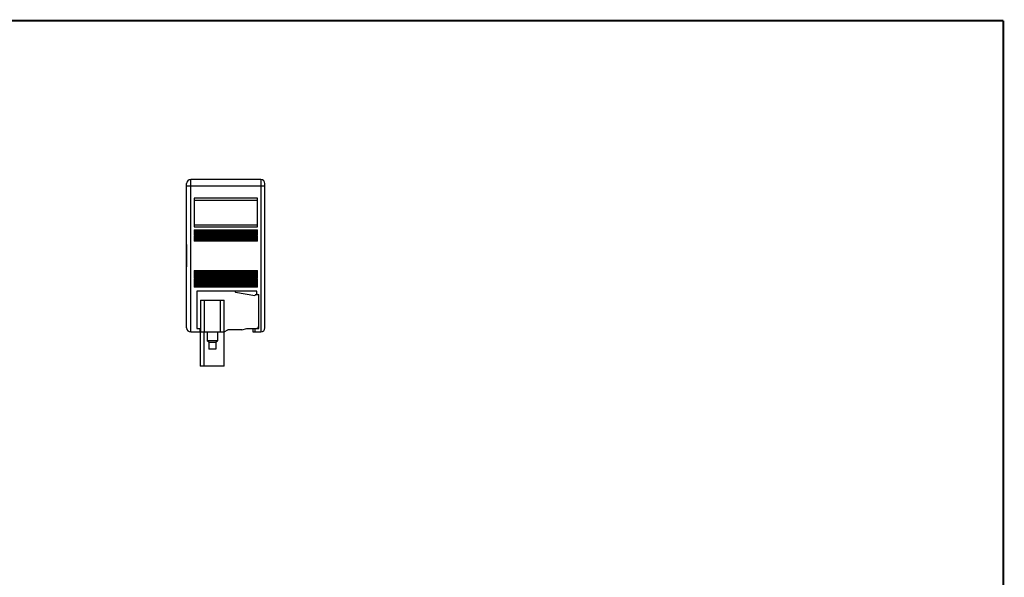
# Model space of a CAD drawing. Header units: inches. Extents: x 0.2 to 16.8, y 0.1 to 10.8.
# Tile 10 of 10: x 7.4 to 16.8, y 5.4 to 10.8. Entities that reach past the tile are written whole.
import ezdxf

# ---------------------------------------------------------------- set-up
doc = ezdxf.new("R2010")
doc.units = ezdxf.units.IN
doc.header["$LTSCALE"] = 0.935
doc.header["$MEASUREMENT"] = 0
doc.layers.get('0').update_dxf_attribs({"linetype": 'CONTINUOUS'})

msp = doc.modelspace()

# ---------------------------------------------------------------- linework, layer by layer
at = {"color": 7, "linetype": 'CONTINUOUS'}
for p, q in [((8.9892, 7.7852), (8.9892, 9.2419)), ((9.6584, 9.2419), (8.9892, 9.2419)), ((9.6584, 9.2419), (9.6584, 7.7852)), ((8.9498, 7.8246), (8.9498, 9.2026)), ((8.9498, 9.1829), (9.6978, 9.1829)), ((9.6978, 7.8246), (9.6978, 9.2026)), ((9.0206, 9.0644), (9.0206, 8.7895)), ((9.6269, 9.0644), (9.0206, 9.0644)), ((9.0206, 9.0451), (9.6269, 9.0451)), ((9.6269, 8.7895), (9.6269, 9.0644)), ((9.0206, 8.8089), (9.6269, 8.8089)), ((9.0206, 8.7895), (9.6269, 8.7895)), ((9.0206, 8.7596), (9.0206, 8.7361)), ((9.0206, 8.7596), (9.6269, 8.7596)), ((9.0206, 8.7478), (9.6269, 8.7478)), ((9.6269, 8.7361), (9.6269, 8.7596)), ((9.6269, 8.7361), (9.0206, 8.7361)), ((9.0206, 8.732), (9.0206, 8.7085)), ((9.0206, 8.732), (9.6269, 8.732)), ((9.6269, 8.7203), (9.0206, 8.7203)), ((9.6269, 8.7085), (9.0206, 8.7085)), ((9.0206, 8.7045), (9.0206, 8.681)), ((9.0206, 8.7045), (9.6269, 8.7045)), ((9.0206, 8.6927), (9.6269, 8.6927)), ((9.6269, 8.681), (9.0206, 8.681)), ((9.0206, 8.6769), (9.0206, 8.6534)), ((9.0206, 8.6769), (9.6269, 8.6769)), ((9.6269, 8.6652), (9.0206, 8.6652)), ((9.6269, 8.6534), (9.0206, 8.6534)), ((9.6269, 8.7085), (9.6269, 8.732)), ((9.6269, 8.681), (9.6269, 8.7045)), ((9.6269, 8.6534), (9.6269, 8.6769)), ((8.95, 8.6199), (8.9498, 8.6199)), ((8.95, 8.5648), (8.9498, 8.5648)), ((8.95, 8.6199), (8.95, 8.4073)), ((8.9498, 8.553), (8.95, 8.553)), ((8.95, 8.4742), (8.9498, 8.4742)), ((8.9498, 8.4624), (8.95, 8.4624)), ((8.9498, 8.4073), (8.95, 8.4073)), ((9.0206, 8.3738), (9.0206, 8.3503)), ((9.0206, 8.3738), (9.6269, 8.3738)), ((9.6269, 8.3503), (9.6269, 8.3738)), ((9.0206, 8.362), (9.6269, 8.362)), ((9.6269, 8.3503), (9.0206, 8.3503)), ((9.0206, 8.3462), (9.0206, 8.3227)), ((9.0206, 8.3462), (9.6269, 8.3462)), ((9.6269, 8.3345), (9.0206, 8.3345)), ((9.6269, 8.3227), (9.0206, 8.3227)), ((9.0206, 8.3186), (9.0206, 8.2952)), ((9.0206, 8.3186), (9.6269, 8.3186)), ((9.6269, 8.3069), (9.0206, 8.3069)), ((9.6269, 8.2952), (9.0206, 8.2952)), ((9.0206, 8.2911), (9.0206, 8.2676)), ((9.0206, 8.2911), (9.6269, 8.2911)), ((9.6269, 8.2793), (9.0206, 8.2793)), ((9.6269, 8.3227), (9.6269, 8.3462)), ((9.6269, 8.2952), (9.6269, 8.3186)), ((9.6269, 8.2676), (9.6269, 8.2911)), ((9.6269, 8.2676), (9.0206, 8.2676)), ((9.0206, 8.2635), (9.0206, 8.24)), ((9.0206, 8.2635), (9.6269, 8.2635)), ((9.0206, 8.2518), (9.6269, 8.2518)), ((9.6269, 8.24), (9.0206, 8.24)), ((9.0206, 8.236), (9.0206, 8.2125)), ((9.0206, 8.236), (9.6269, 8.236)), ((9.6269, 8.2242), (9.0206, 8.2242)), ((9.6269, 8.2125), (9.0206, 8.2125)), ((9.6269, 8.24), (9.6269, 8.2635)), ((9.6269, 8.2125), (9.6269, 8.236)), ((9.0482, 8.175), (9.0482, 7.8195)), ((9.6191, 8.175), (9.0482, 8.175)), ((9.0815, 8.0884), (9.3098, 8.0884)), ((9.0815, 8.0884), (9.0815, 7.7852)), ((9.1208, 7.7852), (9.1208, 8.0884)), ((9.2704, 8.0884), (9.2704, 7.7852)), ((9.3098, 7.4585), (9.3098, 8.0884)), ((9.4183, 8.1671), (9.4183, 8.1632)), ((9.6015, 8.1309), (9.4183, 8.1632)), ((9.6092, 8.1443), (9.6015, 8.1309)), ((9.6092, 8.1443), (9.6388, 8.143)), ((9.6191, 8.1439), (9.6191, 8.175)), ((9.6388, 7.8195), (9.6388, 8.143)), ((9.0482, 7.8195), (9.0815, 7.8195)), ((9.0758, 7.8195), (9.0758, 7.7852)), ((9.4759, 7.8049), (9.5246, 7.8195)), ((9.5246, 7.8195), (9.6388, 7.8195)), ((9.5836, 7.8195), (9.5836, 7.7852)), ((9.6033, 7.7852), (9.6033, 7.8195)), ((8.9892, 7.7852), (9.3098, 7.7852)), ((9.0803, 7.7852), (9.0803, 7.4585)), ((9.1163, 7.4585), (9.1163, 7.7852)), ((9.1458, 7.7852), (9.1458, 7.7006)), ((9.2443, 7.7852), (9.2443, 7.7006)), ((9.3098, 7.7852), (9.3439, 7.8049)), ((9.4759, 7.8049), (9.3439, 7.8049)), ((9.5836, 7.7852), (9.6584, 7.7852)), ((9.2443, 7.7006), (9.1458, 7.7006)), ((9.1606, 7.6868), (9.1458, 7.7006)), ((9.1606, 7.6868), (9.2295, 7.6868)), ((9.1606, 7.6868), (9.1606, 7.6199)), ((9.2295, 7.6199), (9.1606, 7.6199)), ((9.2295, 7.6868), (9.2443, 7.7006)), ((9.2295, 7.6868), (9.2295, 7.6199)), ((9.3098, 7.4585), (9.0803, 7.4585))]:
    msp.add_line(p, q, dxfattribs=at)
at = {"color": 7, "linetype": 'CONTINUOUS', "const_width": 0.02}
for points in [[(16.75, 10.7586), (0.25, 10.7586)], [(16.75, 0.2586), (16.75, 10.7586)]]:
    msp.add_lwpolyline(points, dxfattribs=at)
at = {"color": 7, "linetype": 'CONTINUOUS'}
for centre, radius, start, end in [((8.9892, 9.2026), 0.0394, 90, 180), ((9.6584, 9.2026), 0.0394, 0, 90), ((9.4104, 8.1671), 0.00787, 0, 90), ((9.6309, 8.1355), 0.00787, 0, 87.5), ((8.9892, 7.8246), 0.0394, 180, 270), ((9.6151, 7.8431), 0.0236, 270, 360), ((9.6584, 7.8246), 0.0394, 270, 360)]:
    msp.add_arc(centre, radius, start, end, dxfattribs=at)

doc.saveas('drawing.dxf')
